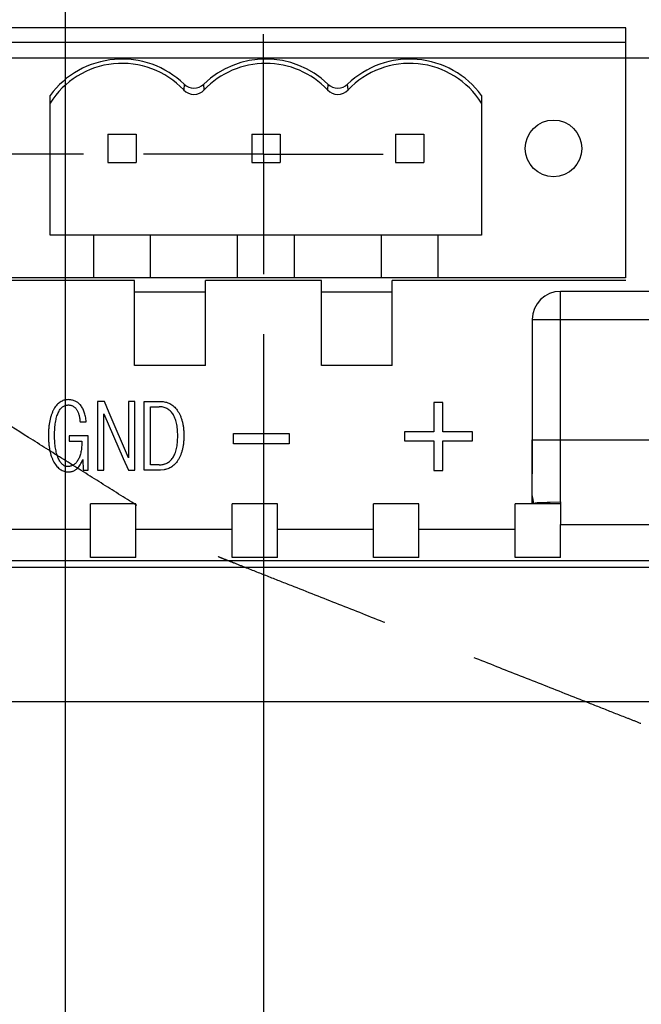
# Model space of a CAD drawing. Header units: inches. Extents: x 0 to 34, y 0 to 22.
# Tile 12 of 31: x 23.252 to 23.9, y 5.182 to 6.208. Entities that reach past the tile are written whole.
import ezdxf

# ---------------------------------------------------------------- set-up
doc = ezdxf.new("R2010")
doc.units = ezdxf.units.IN
doc.header["$LTSCALE"] = 1.87
doc.header["$MEASUREMENT"] = 0
doc.linetypes.add('CENTER', pattern=[0.6, 0.375, -0.075, 0.075, -0.075])
doc.linetypes.add('PHANTOM', pattern=[0.8, 0.45, -0.05, 0.1, -0.05, 0.1, -0.05])
doc.layers.get('0').update_dxf_attribs({"linetype": 'CONTINUOUS'})
for name, color, linetype in [('DEFAULT_1', 7, 'CENTER'), ('DEFAULT_3', 7, 'PHANTOM'), ('DIMENSIONS', 7, 'CONTINUOUS')]:
    doc.layers.add(name, color=color, linetype=linetype)
doc.styles.get("Standard").update_dxf_attribs({"font": 'txt', "width": 0.8})
doc.dimstyles.new('DIMSTYLE_1', dxfattribs={"dimtxt": 0.125, "dimasz": 0.18, "dimexe": 0.18, "dimexo": 0.0625, "dimgap": 0.09, "dimtad": 0, "dimtih": 1, "dimtoh": 1, "dimdec": 1, "dimlfac": 1.333333, "dimzin": 4, "dimdsep": 46, "dimtxsty": 'STANDARD', "dimblk": '_FILLED', "dimblk1": '_FILLED', "dimblk2": '_FILLED', "dimcen": 0.09, "dimadec": 0, "dimazin": 0, "dimtfac": 1, "dimtdec": 1, "dimtofl": 0, "dimtmove": 0, "dimatfit": 3, "dimldrblk": '_FILLED', "dimfxl": 1, "dimtolj": 1, "dimtzin": 4, "dimarcsym": 0})

# ---------------------------------------------------------------- blocks, each defined once
blk = doc.blocks.new('*D0')
at = {"layer": 'DIMENSIONS', "color": 2, "linetype": 'CONTINUOUS'}
blk.add_line((24.4516, 6.1678), (20.2497, 6.1678), dxfattribs=at)
at = {"layer": 'DIMENSIONS', "color": 2, "linetype": 'CONTINUOUS', "insert": (20.1872, 6.2303), "char_height": 0.125, "width": 1.025, "attachment_point": 3, "line_spacing_factor": 0.9}
blk.add_mtext('.89{\\Ftxt.shx;\\W1.000000;\\H0.125000; }[22.7]', dxfattribs=at)
blk = doc.blocks.new('_FILLED')
at = {"color": 0, "linetype": 'BYBLOCK'}
blk.add_solid([(0, 0), (-1, 0.1736), (-1, -0.1736)], dxfattribs=at)
blk = doc.blocks.new('*D1')
at = {"layer": 'DIMENSIONS', "color": 2, "linetype": 'CONTINUOUS'}
blk.add_line((24.5141, 5.9803), (24.5141, 4.8092), dxfattribs=at)
at = {"layer": 'DIMENSIONS', "color": 2, "linetype": 'CONTINUOUS', "insert": (24.4516, 4.7467), "char_height": 0.125, "width": 1.225, "attachment_point": 3, "rotation": 90, "line_spacing_factor": 0.9}
blk.add_mtext('4.77{\\Ftxt.shx;\\W1.000000;\\H0.125000; }[121.1]', dxfattribs=at)
blk = doc.blocks.new('*D3')
at = {"layer": 'DIMENSIONS', "color": 2, "linetype": 'CONTINUOUS'}
blk.add_line((25.5919, 5.9803), (25.5919, 4.8092), dxfattribs=at)
at = {"layer": 'DIMENSIONS', "color": 2, "linetype": 'CONTINUOUS', "insert": (25.5294, 4.7467), "char_height": 0.125, "width": 1.225, "attachment_point": 3, "rotation": 90, "line_spacing_factor": 0.9}
blk.add_mtext('6.21{\\Ftxt.shx;\\W1.000000;\\H0.125000; }[157.6]', dxfattribs=at)
blk = doc.blocks.new('*D5')
at = {"layer": 'DIMENSIONS', "color": 2, "linetype": 'CONTINUOUS'}
blk.add_line((26.6697, 5.9803), (26.6697, 4.8092), dxfattribs=at)
at = {"layer": 'DIMENSIONS', "color": 2, "linetype": 'CONTINUOUS', "insert": (26.6072, 4.7467), "char_height": 0.125, "width": 1.225, "attachment_point": 3, "rotation": 90, "line_spacing_factor": 0.9}
blk.add_mtext('7.64{\\Ftxt.shx;\\W1.000000;\\H0.125000; }[194.1]', dxfattribs=at)
blk = doc.blocks.new('*D6')
at = {"layer": 'DIMENSIONS', "color": 2, "linetype": 'CONTINUOUS'}
blk.add_line((27.7474, 5.9803), (27.7474, 4.8092), dxfattribs=at)
at = {"layer": 'DIMENSIONS', "color": 2, "linetype": 'CONTINUOUS', "insert": (27.6849, 4.7467), "char_height": 0.125, "width": 1.225, "attachment_point": 3, "rotation": 90, "line_spacing_factor": 0.9}
blk.add_mtext('9.08{\\Ftxt.shx;\\W1.000000;\\H0.125000; }[230.6]', dxfattribs=at)
blk = doc.blocks.new('*D7')
at = {"layer": 'DIMENSIONS', "color": 2, "linetype": 'CONTINUOUS'}
blk.add_line((23.2996, 6.313), (23.2996, 4.8092), dxfattribs=at)
at = {"layer": 'DIMENSIONS', "color": 2, "linetype": 'CONTINUOUS', "insert": (23.2371, 4.7467), "char_height": 0.125, "width": 0.925, "attachment_point": 3, "rotation": 90, "line_spacing_factor": 0.9}
blk.add_mtext('3.15{\\Ftxt.shx;\\W1.000000;\\H0.125000; }[80]', dxfattribs=at)
blk = doc.blocks.new('*D9')
at = {"layer": 'DIMENSIONS', "color": 2, "linetype": 'CONTINUOUS'}
blk.add_line((24.2152, 6.4777), (24.2152, 4.8092), dxfattribs=at)
at = {"layer": 'DIMENSIONS', "color": 2, "linetype": 'CONTINUOUS', "insert": (24.1527, 4.7467), "char_height": 0.125, "width": 1.025, "attachment_point": 3, "rotation": 90, "line_spacing_factor": 0.9}
blk.add_mtext('4.37{\\Ftxt.shx;\\W1.000000;\\H0.125000; }[111]', dxfattribs=at)
blk = doc.blocks.new('*D10')
at = {"layer": 'DIMENSIONS', "color": 2, "linetype": 'CONTINUOUS'}
for p, q in [((20.3235, 6.8412), (20.2497, 6.8412)), ((20.437, 6.6652), (20.3235, 6.8412)), ((24.0277, 6.6652), (20.437, 6.6652))]:
    blk.add_line(p, q, dxfattribs=at)
at = {"layer": 'DIMENSIONS', "color": 2, "linetype": 'CONTINUOUS', "insert": (20.1872, 6.9037), "char_height": 0.125, "width": 1.125, "attachment_point": 3, "line_spacing_factor": 0.9}
blk.add_mtext('1.56{\\Ftxt.shx;\\W1.000000;\\H0.125000; }[39.6]', dxfattribs=at)
blk = doc.blocks.new('*D11')
at = {"layer": 'DIMENSIONS', "color": 2, "linetype": 'CONTINUOUS'}
for p, q in [((24.6581, 6.4777), (24.6581, 5.1604)), ((24.6581, 5.1604), (24.7853, 5.0052)), ((24.7853, 5.0052), (24.7853, 4.8092))]:
    blk.add_line(p, q, dxfattribs=at)
at = {"layer": 'DIMENSIONS', "color": 2, "linetype": 'CONTINUOUS', "insert": (24.7228, 4.7467), "char_height": 0.125, "width": 1.025, "attachment_point": 3, "rotation": 90, "line_spacing_factor": 0.9}
blk.add_mtext('4.96{\\Ftxt.shx;\\W1.000000;\\H0.125000; }[126]', dxfattribs=at)
blk = doc.blocks.new('*D12')
at = {"layer": 'DIMENSIONS', "color": 2, "linetype": 'CONTINUOUS'}
blk.add_line((25.0944, 6.4932), (25.0944, 4.8092), dxfattribs=at)
at = {"layer": 'DIMENSIONS', "color": 2, "linetype": 'CONTINUOUS', "insert": (25.0319, 4.7467), "char_height": 0.125, "width": 1.225, "attachment_point": 3, "rotation": 90, "line_spacing_factor": 0.9}
blk.add_mtext('5.54{\\Ftxt.shx;\\W1.000000;\\H0.125000; }[140.8]', dxfattribs=at)
blk = doc.blocks.new('*D13')
at = {"layer": 'DIMENSIONS', "color": 2, "linetype": 'CONTINUOUS'}
for p, q in [((24.7859, 7.2525), (20.2497, 7.2525)), ((24.9145, 6.6807), (24.7859, 7.2525)), ((24.9876, 6.6807), (24.9145, 6.6807))]:
    blk.add_line(p, q, dxfattribs=at)
at = {"layer": 'DIMENSIONS', "color": 2, "linetype": 'CONTINUOUS', "insert": (20.1872, 7.315), "char_height": 0.125, "width": 1.125, "attachment_point": 3, "line_spacing_factor": 0.9}
blk.add_mtext('1.58{\\Ftxt.shx;\\W1.000000;\\H0.125000; }[40.1]', dxfattribs=at)
blk = doc.blocks.new('*D14')
at = {"layer": 'DIMENSIONS', "color": 2, "linetype": 'CONTINUOUS'}
blk.add_line((25.3521, 6.4932), (25.3521, 4.8092), dxfattribs=at)
at = {"layer": 'DIMENSIONS', "color": 2, "linetype": 'CONTINUOUS', "insert": (25.2896, 4.7467), "char_height": 0.125, "width": 1.225, "attachment_point": 3, "rotation": 90, "line_spacing_factor": 0.9}
blk.add_mtext('5.89{\\Ftxt.shx;\\W1.000000;\\H0.125000; }[149.5]', dxfattribs=at)
blk = doc.blocks.new('*D15')
at = {"layer": 'DIMENSIONS', "color": 2, "linetype": 'CONTINUOUS'}
blk.add_line((25.8209, 6.6515), (25.8209, 4.8092), dxfattribs=at)
at = {"layer": 'DIMENSIONS', "color": 2, "linetype": 'CONTINUOUS', "insert": (25.7584, 4.7467), "char_height": 0.125, "width": 1.225, "attachment_point": 3, "rotation": 90, "line_spacing_factor": 0.9}
blk.add_mtext('6.51{\\Ftxt.shx;\\W1.000000;\\H0.125000; }[165.4]', dxfattribs=at)
blk = doc.blocks.new('*D17')
at = {"layer": 'DIMENSIONS', "color": 2, "linetype": 'CONTINUOUS'}
blk.add_line((23.5063, 5.8801), (23.5063, 4.8092), dxfattribs=at)
at = {"layer": 'DIMENSIONS', "color": 2, "linetype": 'CONTINUOUS', "insert": (23.4438, 4.7467), "char_height": 0.125, "width": 0.925, "attachment_point": 3, "rotation": 90, "line_spacing_factor": 0.9}
blk.add_mtext('3.43{\\Ftxt.shx;\\W1.000000;\\H0.125000; }[87]', dxfattribs=at)
blk = doc.blocks.new('*D18')
at = {"layer": 'DIMENSIONS', "color": 2, "linetype": 'CONTINUOUS'}
for p, q in [((20.4521, 6.0676), (20.3534, 5.8261)), ((23.3188, 6.0676), (20.4521, 6.0676)), ((20.3534, 5.8261), (20.2497, 5.8261))]:
    blk.add_line(p, q, dxfattribs=at)
at = {"layer": 'DIMENSIONS', "color": 2, "linetype": 'CONTINUOUS', "insert": (20.1872, 5.8886), "char_height": 0.125, "width": 1.025, "attachment_point": 3, "line_spacing_factor": 0.9}
blk.add_mtext('.76{\\Ftxt.shx;\\W1.000000;\\H0.125000; }[19.3]', dxfattribs=at)
blk = doc.blocks.new('*D19')
at = {"layer": 'DIMENSIONS', "color": 2, "linetype": 'CONTINUOUS'}
blk.add_line((26.9311, 6.5104), (26.9311, 4.8092), dxfattribs=at)
at = {"layer": 'DIMENSIONS', "color": 2, "linetype": 'CONTINUOUS', "insert": (26.8686, 4.7467), "char_height": 0.125, "width": 1.025, "attachment_point": 3, "rotation": 90, "line_spacing_factor": 0.9}
blk.add_mtext('7.99{\\Ftxt.shx;\\W1.000000;\\H0.125000; }[203]', dxfattribs=at)

msp = doc.modelspace()

# ---------------------------------------------------------------- linework, layer by layer
at = {"color": 6, "linetype": 'CONTINUOUS'}
for p, q in [((23.8843, 6.1993), (23.1284, 6.1993)), ((23.8843, 6.1845), (23.8843, 6.1993)), ((23.372, 5.936), (23.1284, 5.936)), ((23.372, 5.8474), (23.372, 5.936)), ((23.5669, 5.936), (23.4458, 5.936)), ((23.4458, 5.8474), (23.4458, 5.936)), ((23.5669, 5.8474), (23.5669, 5.936)), ((23.8843, 5.936), (23.6407, 5.936)), ((23.6407, 5.8474), (23.6407, 5.936)), ((28.3044, 5.9247), (23.8162, 5.9247)), ((23.8162, 5.7052), (23.8162, 5.9247)), ((23.7866, 5.8952), (28.3044, 5.8952)), ((23.7866, 5.8952), (23.7866, 5.7701)), ((23.4458, 5.8474), (23.372, 5.8474)), ((23.6407, 5.8474), (23.5669, 5.8474)), ((23.3405, 5.8099), (23.3335, 5.8099)), ((23.3335, 5.8099), (23.3335, 5.7384)), ((23.3455, 5.798), (23.3405, 5.8099)), ((23.3721, 5.8099), (23.3656, 5.8099)), ((23.3656, 5.8099), (23.3656, 5.7512)), ((23.3721, 5.7384), (23.3721, 5.8099)), ((23.3821, 5.8099), (23.3991, 5.8099)), ((23.3821, 5.7384), (23.3821, 5.8099)), ((23.6936, 5.8089), (23.6842, 5.8089)), ((23.6842, 5.8089), (23.6842, 5.7782)), ((23.6936, 5.7782), (23.6936, 5.8089)), ((23.3886, 5.8044), (23.3976, 5.8044)), ((23.3886, 5.7439), (23.3886, 5.8044)), ((23.3152, 5.7888), (23.3216, 5.7888)), ((23.34, 5.7971), (23.3601, 5.7504)), ((23.34, 5.7384), (23.34, 5.7971)), ((23.3656, 5.7512), (23.3455, 5.798)), ((23.6842, 5.7782), (23.6535, 5.7782)), ((23.6535, 5.7782), (23.6535, 5.7688)), ((23.7243, 5.7782), (23.6936, 5.7782)), ((23.7243, 5.7688), (23.7243, 5.7782)), ((23.3235, 5.7742), (23.3039, 5.7742)), ((23.3039, 5.7742), (23.3039, 5.7687)), ((23.3039, 5.7687), (23.317, 5.7687)), ((23.3235, 5.7384), (23.3235, 5.7742)), ((23.475, 5.7764), (23.5333, 5.7764)), ((23.475, 5.7658), (23.475, 5.7764)), ((23.5333, 5.7764), (23.5333, 5.7658)), ((23.6535, 5.7688), (23.6842, 5.7688)), ((23.6842, 5.7688), (23.6842, 5.7381)), ((23.6936, 5.7688), (23.7243, 5.7688)), ((23.6936, 5.7381), (23.6936, 5.7688)), ((23.7866, 5.7701), (28.9835, 5.77)), ((23.5333, 5.7658), (23.475, 5.7658)), ((23.3179, 5.7493), (23.3185, 5.7384)), ((23.3601, 5.7504), (23.3655, 5.7384)), ((23.3185, 5.7384), (23.3235, 5.7384)), ((23.3335, 5.7384), (23.34, 5.7384)), ((23.3655, 5.7384), (23.3721, 5.7384)), ((23.3991, 5.7384), (23.3821, 5.7384)), ((23.3976, 5.7439), (23.3886, 5.7439)), ((23.4028, 5.7387), (23.3991, 5.7384)), ((23.6842, 5.7381), (23.6936, 5.7381)), ((23.7866, 5.7128), (23.7866, 5.7345)), ((23.7869, 5.7099), (23.7881, 5.7033)), ((23.3733, 5.7033), (23.326, 5.7033)), ((23.326, 5.6473), (23.326, 5.7033)), ((23.3733, 5.6473), (23.3733, 5.7033)), ((23.5209, 5.7033), (23.4737, 5.7033)), ((23.4737, 5.6473), (23.4737, 5.7033)), ((23.5209, 5.6473), (23.5209, 5.7033)), ((23.6685, 5.7033), (23.6213, 5.7033)), ((23.6213, 5.6473), (23.6213, 5.7033)), ((23.6685, 5.6473), (23.6685, 5.7033)), ((23.7866, 5.7033), (23.7689, 5.7033)), ((23.7689, 5.6473), (23.7689, 5.7033)), ((23.326, 5.6764), (23.2256, 5.6764)), ((23.4737, 5.6764), (23.3733, 5.6764)), ((23.6213, 5.6764), (23.5209, 5.6764)), ((23.7689, 5.6764), (23.6685, 5.6764)), ((23.8162, 5.6816), (23.9166, 5.6816)), ((23.8162, 5.6473), (23.8162, 5.6816)), ((23.3733, 5.6473), (23.326, 5.6473)), ((23.5209, 5.6473), (23.4737, 5.6473)), ((23.6685, 5.6473), (23.6213, 5.6473)), ((23.8162, 5.6473), (23.7689, 5.6473)), ((21.2325, 5.6442), (29.825, 5.6442))]:
    msp.add_line(p, q, dxfattribs=at)
at = {"color": 7, "linetype": 'CONTINUOUS'}
for p, q in [((23.1339, 6.1845), (23.8839, 6.1845)), ((23.8839, 6.1845), (23.8839, 5.9388)), ((23.4236, 6.1407), (23.4232, 6.1347)), ((23.4446, 6.1347), (23.4441, 6.1407)), ((23.5736, 6.1407), (23.5732, 6.1347)), ((23.5946, 6.1347), (23.5941, 6.1407)), ((23.2839, 5.9831), (23.2839, 6.1289)), ((23.7339, 6.1289), (23.7339, 5.9831)), ((23.3441, 6.0885), (23.3737, 6.0885)), ((23.3441, 6.0885), (23.3441, 6.059)), ((23.3737, 6.0885), (23.3737, 6.059)), ((23.4941, 6.0885), (23.5237, 6.0885)), ((23.4941, 6.0885), (23.4941, 6.059)), ((23.5237, 6.0885), (23.5237, 6.059)), ((23.6441, 6.0885), (23.6737, 6.0885)), ((23.6441, 6.0885), (23.6441, 6.059)), ((23.6737, 6.0885), (23.6737, 6.059)), ((23.3441, 6.059), (23.3737, 6.059)), ((23.4941, 6.059), (23.5237, 6.059)), ((23.6441, 6.059), (23.6737, 6.059)), ((23.7339, 5.9831), (23.2839, 5.9831)), ((23.3294, 5.9388), (23.3294, 5.9831)), ((23.3884, 5.9831), (23.3884, 5.9388)), ((23.4794, 5.9388), (23.4794, 5.9831)), ((23.5384, 5.9831), (23.5384, 5.9388)), ((23.6294, 5.9388), (23.6294, 5.9831)), ((23.6884, 5.9831), (23.6884, 5.9388)), ((23.8839, 5.9388), (23.1339, 5.9388)), ((23.4458, 5.924), (23.372, 5.924)), ((23.6407, 5.924), (23.5669, 5.924)), ((23.7866, 5.7345), (23.7866, 5.7701)), ((23.7869, 5.7494), (23.7868, 5.7701)), ((23.7869, 5.7345), (23.7869, 5.7494)), ((23.7866, 5.7033), (23.7866, 5.7128)), ((23.7869, 5.7099), (23.7868, 5.7117)), ((23.8162, 5.7033), (23.7868, 5.7033)), ((23.7886, 5.7036), (23.7881, 5.7033)), ((23.7881, 5.7033), (23.7882, 5.7034)), ((23.8162, 5.705), (23.8055, 5.7046)), ((23.8162, 5.7052), (23.8162, 5.6816)), ((21.2325, 5.6371), (29.825, 5.6371)), ((29.9727, 5.4967), (21.0849, 5.4967))]:
    msp.add_line(p, q, dxfattribs=at)
msp.add_circle((23.8089, 6.0737), 0.0295, dxfattribs=at)
for centre, radius, start, end in [((23.3589, 6.0737), 0.0931, 45.9554, 143.6516), ((23.3589, 6.0737), 0.0886, 43.4704, 147.8509), ((23.5089, 6.0737), 0.0931, 45.9554, 134.0446), ((23.5089, 6.0737), 0.0886, 43.4704, 136.5296), ((23.6589, 6.0737), 0.0931, 36.3484, 134.0446), ((23.6589, 6.0737), 0.0886, 32.1491, 136.5296), ((23.4339, 6.1513), 0.0148, 225.9605, 314.0395), ((23.5839, 6.1513), 0.0148, 225.9605, 314.0395), ((23.4339, 6.1448), 0.0148, 223.4727, 316.5273), ((23.5839, 6.1448), 0.0148, 223.4727, 316.5273), ((23.8085, 5.7114), 0.0217, 183.8302, 186.6353)]:
    msp.add_arc(centre, radius, start, end, dxfattribs=at)
at = {"color": 6, "linetype": 'CONTINUOUS'}
msp.add_arc((23.8162, 5.8952), 0.0295, 90, 180, dxfattribs=at)
for points, knots in [([(23.3028, 5.8118), (23.302, 5.8117), (23.3005, 5.8117), (23.2983, 5.8112), (23.2963, 5.8104), (23.2943, 5.8093), (23.2925, 5.808), (23.2908, 5.8063), (23.2893, 5.8043), (23.2883, 5.8028), (23.2879, 5.802)], [0, 0, 0, 0, 0.121165, 0.238499, 0.354451, 0.471927, 0.592646, 0.72031, 0.854841, 1, 1, 1, 1]), ([(23.3156, 5.8063), (23.3152, 5.8067), (23.3144, 5.8076), (23.313, 5.8087), (23.3115, 5.8096), (23.31, 5.8104), (23.3083, 5.811), (23.3065, 5.8115), (23.3047, 5.8117), (23.3034, 5.8118), (23.3028, 5.8118)], [0, 0, 0, 0, 0.125487, 0.248119, 0.3694, 0.489998, 0.611377, 0.736895, 0.866027, 1, 1, 1, 1]), ([(23.3991, 5.8099), (23.4, 5.8099), (23.4017, 5.8099), (23.4042, 5.8094), (23.4065, 5.8087), (23.4088, 5.8077), (23.4109, 5.8064), (23.4129, 5.8048), (23.4148, 5.8029), (23.4159, 5.8015), (23.4164, 5.8008)], [0, 0, 0, 0, 0.127487, 0.250278, 0.370856, 0.490821, 0.61204, 0.735715, 0.865011, 1, 1, 1, 1]), ([(23.2879, 5.802), (23.2874, 5.8011), (23.2865, 5.7993), (23.2853, 5.7964), (23.2844, 5.7933), (23.2836, 5.79), (23.2829, 5.7864), (23.2825, 5.7826), (23.2822, 5.7786), (23.2822, 5.7758), (23.2822, 5.7744)], [0, 0, 0, 0, 0.104259, 0.213375, 0.327878, 0.448539, 0.575275, 0.709618, 0.850928, 1, 1, 1, 1]), ([(23.2924, 5.7982), (23.2927, 5.7989), (23.2933, 5.8001), (23.2943, 5.8017), (23.2955, 5.8031), (23.2968, 5.8043), (23.2981, 5.8052), (23.2996, 5.8058), (23.3012, 5.8062), (23.3023, 5.8062), (23.3029, 5.8063)], [0, 0, 0, 0, 0.150047, 0.289203, 0.418073, 0.538669, 0.653798, 0.767079, 0.881352, 1, 1, 1, 1]), ([(23.3029, 5.8063), (23.3033, 5.8063), (23.3042, 5.8062), (23.3054, 5.806), (23.3067, 5.8057), (23.3078, 5.8051), (23.3088, 5.8045), (23.3098, 5.8037), (23.3107, 5.8027), (23.3112, 5.802), (23.3114, 5.8016)], [0, 0, 0, 0, 0.130907, 0.256382, 0.378222, 0.498971, 0.618313, 0.741049, 0.867309, 1, 1, 1, 1]), ([(23.3114, 5.8016), (23.3117, 5.8013), (23.3122, 5.8005), (23.3129, 5.7992), (23.3134, 5.7978), (23.3139, 5.7962), (23.3144, 5.7946), (23.3147, 5.7928), (23.315, 5.7909), (23.3151, 5.7895), (23.3152, 5.7888)], [0, 0, 0, 0, 0.100795, 0.207233, 0.321075, 0.440681, 0.567976, 0.703408, 0.847348, 1, 1, 1, 1]), ([(23.3216, 5.7888), (23.3215, 5.7897), (23.3213, 5.7915), (23.3208, 5.7941), (23.3203, 5.7965), (23.3196, 5.7988), (23.3188, 5.8009), (23.3179, 5.8028), (23.3168, 5.8046), (23.316, 5.8057), (23.3156, 5.8063)], [0, 0, 0, 0, 0.147111, 0.286037, 0.419443, 0.545556, 0.666393, 0.781158, 0.893018, 1, 1, 1, 1]), ([(23.4118, 5.7969), (23.4114, 5.7975), (23.4105, 5.7986), (23.409, 5.8002), (23.4075, 5.8015), (23.4057, 5.8026), (23.4039, 5.8034), (23.4019, 5.804), (23.3998, 5.8044), (23.3983, 5.8044), (23.3976, 5.8044)], [0, 0, 0, 0, 0.131363, 0.257132, 0.378592, 0.498266, 0.6186, 0.741081, 0.867103, 1, 1, 1, 1]), ([(23.4164, 5.8008), (23.417, 5.8), (23.4181, 5.7983), (23.4196, 5.7955), (23.4207, 5.7925), (23.4217, 5.7893), (23.4225, 5.7859), (23.423, 5.7822), (23.4233, 5.7783), (23.4234, 5.7757), (23.4234, 5.7743)], [0, 0, 0, 0, 0.108348, 0.219756, 0.335006, 0.455629, 0.581614, 0.713862, 0.853272, 1, 1, 1, 1]), ([(23.2886, 5.7745), (23.2886, 5.7758), (23.2886, 5.7782), (23.2888, 5.7817), (23.2891, 5.785), (23.2895, 5.7881), (23.29, 5.7909), (23.2907, 5.7936), (23.2914, 5.796), (23.2921, 5.7975), (23.2924, 5.7982)], [0, 0, 0, 0, 0.154725, 0.300123, 0.437022, 0.565617, 0.685488, 0.797768, 0.902367, 1, 1, 1, 1]), ([(23.417, 5.7741), (23.417, 5.7753), (23.4169, 5.7777), (23.4167, 5.7811), (23.4163, 5.7843), (23.4157, 5.7872), (23.415, 5.79), (23.4141, 5.7925), (23.4131, 5.7948), (23.4122, 5.7962), (23.4118, 5.7969)], [0, 0, 0, 0, 0.153403, 0.298039, 0.433073, 0.560275, 0.68011, 0.792853, 0.899161, 1, 1, 1, 1]), ([(23.2822, 5.7744), (23.2822, 5.773), (23.2822, 5.7702), (23.2825, 5.7662), (23.2829, 5.7624), (23.2836, 5.7588), (23.2843, 5.7555), (23.2853, 5.7523), (23.2865, 5.7494), (23.2874, 5.7476), (23.2879, 5.7467)], [0, 0, 0, 0, 0.148559, 0.289882, 0.423762, 0.550642, 0.671259, 0.785997, 0.895203, 1, 1, 1, 1]), ([(23.2924, 5.7508), (23.2921, 5.7516), (23.2915, 5.7531), (23.2907, 5.7557), (23.29, 5.7584), (23.2895, 5.7612), (23.2891, 5.7643), (23.2888, 5.7675), (23.2886, 5.771), (23.2886, 5.7733), (23.2886, 5.7745)], [0, 0, 0, 0, 0.10302, 0.211565, 0.325702, 0.446833, 0.574239, 0.708763, 0.850625, 1, 1, 1, 1]), ([(23.317, 5.7687), (23.317, 5.7686), (23.317, 5.7675), (23.317, 5.7654), (23.3168, 5.7626), (23.3165, 5.7599), (23.3161, 5.7574), (23.3155, 5.7551), (23.3149, 5.7529), (23.3141, 5.7509), (23.3134, 5.7497), (23.3131, 5.7491)], [0, 0, 0, 0, 0.014201, 0.162577, 0.302713, 0.435657, 0.560867, 0.679141, 0.791393, 0.898421, 1, 1, 1, 1]), ([(23.4118, 5.7512), (23.4122, 5.7519), (23.4131, 5.7532), (23.4141, 5.7555), (23.415, 5.758), (23.4157, 5.7608), (23.4163, 5.7638), (23.4167, 5.767), (23.4169, 5.7705), (23.417, 5.7729), (23.417, 5.7741)], [0, 0, 0, 0, 0.099414, 0.204763, 0.31649, 0.435824, 0.563649, 0.699849, 0.844977, 1, 1, 1, 1]), ([(23.4234, 5.7743), (23.4234, 5.7729), (23.4233, 5.7702), (23.423, 5.7663), (23.4225, 5.7625), (23.4217, 5.7591), (23.4207, 5.7558), (23.4196, 5.7528), (23.4181, 5.75), (23.417, 5.7484), (23.4164, 5.7475)], [0, 0, 0, 0, 0.148295, 0.288832, 0.422257, 0.548458, 0.668344, 0.7829, 0.893178, 1, 1, 1, 1]), ([(23.3023, 5.7421), (23.3018, 5.7421), (23.3008, 5.7422), (23.2994, 5.7426), (23.298, 5.7433), (23.2967, 5.7442), (23.2955, 5.7455), (23.2944, 5.747), (23.2933, 5.7488), (23.2927, 5.7501), (23.2924, 5.7508)], [0, 0, 0, 0, 0.107841, 0.214016, 0.32193, 0.435216, 0.558129, 0.691864, 0.838104, 1, 1, 1, 1]), ([(23.3131, 5.7491), (23.3128, 5.7485), (23.3121, 5.7474), (23.311, 5.746), (23.3098, 5.7448), (23.3085, 5.7438), (23.3071, 5.743), (23.3056, 5.7425), (23.304, 5.7421), (23.3029, 5.7421), (23.3023, 5.7421)], [0, 0, 0, 0, 0.143025, 0.276404, 0.402869, 0.522882, 0.640787, 0.756969, 0.875895, 1, 1, 1, 1]), ([(23.3123, 5.7401), (23.3129, 5.7407), (23.314, 5.7419), (23.3155, 5.744), (23.3168, 5.7465), (23.3176, 5.7484), (23.3179, 5.7493)], [0, 0, 0, 0, 0.215323, 0.451888, 0.71337, 1, 1, 1, 1]), ([(23.4028, 5.7446), (23.4032, 5.7447), (23.4042, 5.745), (23.4058, 5.7457), (23.4075, 5.7467), (23.4091, 5.748), (23.4106, 5.7495), (23.4114, 5.7506), (23.4118, 5.7512)], [0, 0, 0, 0, 0.104889, 0.281823, 0.456167, 0.632421, 0.813039, 1, 1, 1, 1]), ([(23.4164, 5.7475), (23.4159, 5.7468), (23.4148, 5.7454), (23.4129, 5.7435), (23.4109, 5.7419), (23.4088, 5.7406), (23.4066, 5.7396), (23.4046, 5.739), (23.4033, 5.7388), (23.4028, 5.7387)], [0, 0, 0, 0, 0.164696, 0.321752, 0.47314, 0.621521, 0.76758, 0.916002, 1, 1, 1, 1]), ([(23.2879, 5.7467), (23.2884, 5.7459), (23.2893, 5.7444), (23.2909, 5.7423), (23.2926, 5.7405), (23.2944, 5.7391), (23.2964, 5.738), (23.2985, 5.7371), (23.3007, 5.7367), (23.3022, 5.7366), (23.303, 5.7366)], [0, 0, 0, 0, 0.145385, 0.281056, 0.408228, 0.529435, 0.646055, 0.762043, 0.878837, 1, 1, 1, 1]), ([(23.303, 5.7366), (23.3035, 5.7366), (23.3044, 5.7366), (23.3057, 5.7368), (23.3069, 5.737), (23.3081, 5.7374), (23.3092, 5.738), (23.3103, 5.7386), (23.3114, 5.7393), (23.312, 5.7399), (23.3123, 5.7401)], [0, 0, 0, 0, 0.131627, 0.26004, 0.384624, 0.506732, 0.628189, 0.750353, 0.872989, 1, 1, 1, 1]), ([(23.3976, 5.7439), (23.3983, 5.7439), (23.3998, 5.744), (23.4016, 5.7443), (23.4025, 5.7445), (23.4028, 5.7446)], [0, 0, 0, 0, 0.430117, 0.835195, 1, 1, 1, 1])]:
    msp.add_open_spline(points, degree=3, knots=knots, dxfattribs=at)
at = {"color": 7, "linetype": 'CONTINUOUS'}
for points, knots in [([(23.7882, 5.7034), (23.788, 5.7039), (23.7875, 5.7057), (23.7871, 5.7075), (23.787, 5.7089)], [0, 0, 0, 0, 0.275062, 1, 1, 1, 1]), ([(23.8055, 5.7046), (23.8013, 5.7045), (23.7957, 5.7042), (23.79, 5.7041), (23.7886, 5.7036)], [0, 0, 0, 0, 0.74819, 1, 1, 1, 1])]:
    msp.add_open_spline(points, degree=3, knots=knots, dxfattribs=at)
at = {"layer": 'DEFAULT_1', "color": 7, "linetype": 'CENTER'}
for q in [(23.5063, 6.1927), (23.3813, 6.0676), (23.6313, 6.0676), (23.5063, 5.9426)]:
    msp.add_line((23.5063, 6.0676), q, dxfattribs=at)
at = {"layer": 'DEFAULT_3', "color": 2, "linetype": 'PHANTOM'}
msp.add_open_spline([(22.8436, 6.3439), (22.8487, 6.3259), (22.8589, 6.2899), (22.8717, 6.2449), (22.8819, 6.2089), (22.8895, 6.1819), (22.8959, 6.1594), (22.901, 6.1414), (22.9048, 6.1279), (22.9081, 6.1166), (22.9105, 6.1076), (22.9124, 6.102), (22.913, 6.0975), (22.9171, 6.0931), (22.9237, 6.0855), (22.9334, 6.0746), (22.945, 6.0615), (22.9605, 6.0441), (22.9798, 6.0223), (23.0029, 5.9961), (23.0261, 5.97), (23.0492, 5.9438), (23.0685, 5.922), (23.084, 5.9046), (23.0956, 5.8915), (23.1052, 5.8806), (23.113, 5.8719), (23.1177, 5.8664), (23.1217, 5.8621), (23.1251, 5.8577), (23.1334, 5.853), (23.1423, 5.8472), (23.1546, 5.8395), (23.1698, 5.83), (23.2065, 5.8069), (23.2493, 5.7801), (23.2981, 5.7494), (23.3348, 5.7264), (23.3714, 5.7034), (23.402, 5.6842), (23.4264, 5.6689), (23.4417, 5.6593), (23.4523, 5.6526), (23.4577, 5.6492), (23.4607, 5.6473), (23.4651, 5.6457), (23.4701, 5.6437), (23.4785, 5.6404), (23.4929, 5.6347), (23.5136, 5.6265), (23.5468, 5.6135), (23.5882, 5.5971), (23.6378, 5.5776), (23.6875, 5.558), (23.7372, 5.5384), (23.7869, 5.5188), (23.8283, 5.5025), (23.8614, 5.4894), (23.8821, 5.4812), (23.8988, 5.4748), (23.9147, 5.4679), (23.9398, 5.4624), (23.9688, 5.455), (24.0078, 5.4454), (24.0564, 5.4333), (24.1342, 5.4141), (24.212, 5.3948), (24.2898, 5.3755), (24.3482, 5.3611), (24.392, 5.3503), (24.4211, 5.343), (24.4358, 5.3395), (24.4501, 5.3357), (24.4673, 5.3338), (24.4837, 5.3314), (24.5059, 5.3284), (24.5446, 5.3231), (24.5999, 5.3155), (24.6662, 5.3063), (24.7546, 5.2941), (24.8431, 5.282), (24.9315, 5.2698), (24.9868, 5.2622), (25.0255, 5.2568), (25.0448, 5.2542), (25.0559, 5.2526), (25.0674, 5.2524), (25.0816, 5.2516), (25.1044, 5.2507), (25.1444, 5.2489), (25.2015, 5.2464), (25.2928, 5.2423), (25.3841, 5.2383), (25.4754, 5.2343), (25.5439, 5.2313), (25.601, 5.2288), (25.6409, 5.2269), (25.6638, 5.2261), (25.6809, 5.2248), (25.698, 5.2261), (25.7208, 5.2269), (25.7608, 5.2288), (25.8178, 5.2313), (25.8863, 5.2343), (25.9777, 5.2383), (26.069, 5.2423), (26.1603, 5.2464), (26.2174, 5.2489), (26.2573, 5.2507), (26.2802, 5.2516), (26.2944, 5.2524), (26.3059, 5.2526), (26.3169, 5.2542), (26.3363, 5.2568), (26.375, 5.2622), (26.4302, 5.2698), (26.5187, 5.282), (26.6071, 5.2941), (26.6956, 5.3063), (26.7619, 5.3155), (26.8172, 5.3231), (26.8558, 5.3284), (26.878, 5.3314), (26.8944, 5.3338), (26.9116, 5.3357), (26.926, 5.3395), (26.9406, 5.343), (26.9698, 5.3503), (27.0136, 5.3611), (27.0719, 5.3755), (27.1497, 5.3948), (27.2276, 5.4141), (27.3054, 5.4333), (27.354, 5.4454), (27.393, 5.455), (27.4219, 5.4624), (27.447, 5.4679), (27.463, 5.4748), (27.4797, 5.4812), (27.5003, 5.4894), (27.5335, 5.5025), (27.5749, 5.5188), (27.6245, 5.5384), (27.6742, 5.558), (27.7239, 5.5776), (27.7736, 5.5971), (27.815, 5.6135), (27.8481, 5.6265), (27.8688, 5.6347), (27.8833, 5.6404), (27.8916, 5.6437), (27.8966, 5.6457), (27.9011, 5.6473), (27.904, 5.6492), (27.9094, 5.6526), (27.9201, 5.6593), (27.9354, 5.6689), (27.9598, 5.6842), (27.9903, 5.7034), (28.027, 5.7264), (28.0636, 5.7494), (28.1125, 5.7801), (28.1552, 5.8069), (28.1919, 5.83), (28.2071, 5.8395), (28.2194, 5.8472), (28.2284, 5.853), (28.2366, 5.8577), (28.24, 5.8621), (28.244, 5.8664), (28.2488, 5.8719), (28.2565, 5.8806), (28.2662, 5.8915), (28.2778, 5.9046), (28.2932, 5.922), (28.3125, 5.9438), (28.3357, 5.97), (28.3588, 5.9961), (28.382, 6.0223), (28.4013, 6.0441), (28.4167, 6.0615), (28.4283, 6.0746), (28.438, 6.0855), (28.4446, 6.0931), (28.4488, 6.0975), (28.4493, 6.102), (28.4513, 6.1076), (28.4537, 6.1166), (28.4569, 6.1279), (28.4607, 6.1414), (28.4659, 6.1594), (28.4748, 6.1909), (28.485, 6.2269), (28.4952, 6.2629), (28.5016, 6.2854), (28.5067, 6.3034), (28.5098, 6.3146), (28.5124, 6.3236), (28.5143, 6.3304), (28.516, 6.336), (28.517, 6.3405), (28.5187, 6.3439), (28.517, 6.3473), (28.516, 6.3518), (28.5143, 6.3574), (28.5124, 6.3641), (28.5098, 6.3731), (28.5067, 6.3844), (28.5016, 6.4024), (28.4952, 6.4249), (28.485, 6.4609), (28.4748, 6.4969), (28.4659, 6.5284), (28.4607, 6.5464), (28.4569, 6.5599), (28.4537, 6.5711), (28.4513, 6.5802), (28.4493, 6.5858), (28.4488, 6.5903), (28.4446, 6.5946), (28.438, 6.6023), (28.4283, 6.6132), (28.4167, 6.6263), (28.4013, 6.6437), (28.382, 6.6655), (28.3588, 6.6916), (28.3357, 6.7178), (28.3125, 6.7439), (28.2932, 6.7657), (28.2778, 6.7832), (28.2662, 6.7962), (28.2565, 6.8071), (28.2488, 6.8158), (28.244, 6.8213), (28.24, 6.8256), (28.2366, 6.8301), (28.2284, 6.8348), (28.2194, 6.8406), (28.2071, 6.8482), (28.1919, 6.8578), (28.1552, 6.8808), (28.1125, 6.9077), (28.0636, 6.9383), (28.027, 6.9614), (27.9903, 6.9844), (27.9598, 7.0035), (27.9354, 7.0189), (27.9201, 7.0285), (27.9094, 7.0352), (27.904, 7.0385), (27.9011, 7.0405), (27.8966, 7.042), (27.8916, 7.0441), (27.8833, 7.0473), (27.8688, 7.0531), (27.8481, 7.0612), (27.815, 7.0743), (27.7736, 7.0906), (27.7239, 7.1102), (27.6742, 7.1298), (27.6245, 7.1494), (27.5749, 7.169), (27.5335, 7.1853), (27.5003, 7.1983), (27.4797, 7.2065), (27.463, 7.213), (27.447, 7.2198), (27.4219, 7.2254), (27.393, 7.2328), (27.354, 7.2424), (27.3054, 7.2544), (27.2276, 7.2737), (27.1497, 7.2929), (27.0719, 7.3122), (27.0136, 7.3267), (26.9698, 7.3375), (26.9406, 7.3447), (26.926, 7.3483), (26.9116, 7.3521), (26.8944, 7.354), (26.878, 7.3563), (26.8558, 7.3594), (26.8172, 7.3647), (26.7619, 7.3723), (26.6956, 7.3814), (26.6071, 7.3936), (26.5187, 7.4058), (26.4302, 7.418), (26.375, 7.4256), (26.3363, 7.4309), (26.3169, 7.4335), (26.3059, 7.4352), (26.2944, 7.4354), (26.2802, 7.4361), (26.2573, 7.4371), (26.2174, 7.4389), (26.1603, 7.4414), (26.069, 7.4454), (25.9777, 7.4494), (25.8863, 7.4535), (25.8178, 7.4565), (25.7608, 7.4589), (25.7208, 7.4608), (25.698, 7.4616), (25.6809, 7.4629), (25.6638, 7.4616), (25.6409, 7.4608), (25.601, 7.4589), (25.5439, 7.4565), (25.4754, 7.4535), (25.3841, 7.4494), (25.2928, 7.4454), (25.2015, 7.4414), (25.1444, 7.4389), (25.1044, 7.4371), (25.0816, 7.4361), (25.0674, 7.4354), (25.0559, 7.4352), (25.0448, 7.4335), (25.0255, 7.4309), (24.9868, 7.4256), (24.9315, 7.418), (24.8431, 7.4058), (24.7546, 7.3936), (24.6662, 7.3814), (24.5999, 7.3723), (24.5446, 7.3647), (24.5059, 7.3594), (24.4837, 7.3563), (24.4673, 7.354), (24.4501, 7.3521), (24.4358, 7.3483), (24.4211, 7.3447), (24.392, 7.3375), (24.3482, 7.3267), (24.2898, 7.3122), (24.212, 7.2929), (24.1342, 7.2737), (24.0564, 7.2544), (24.0078, 7.2424), (23.9688, 7.2328), (23.9398, 7.2254), (23.9147, 7.2198), (23.8988, 7.213), (23.8821, 7.2065), (23.8614, 7.1983), (23.8283, 7.1853), (23.7869, 7.169), (23.7372, 7.1494), (23.6875, 7.1298), (23.6378, 7.1102), (23.5882, 7.0906), (23.5468, 7.0743), (23.5136, 7.0612), (23.4929, 7.0531), (23.4785, 7.0473), (23.4701, 7.0441), (23.4651, 7.042), (23.4607, 7.0405), (23.4577, 7.0385), (23.4523, 7.0352), (23.4417, 7.0285), (23.4264, 7.0189), (23.402, 7.0035), (23.3714, 6.9844), (23.3348, 6.9614), (23.2981, 6.9383), (23.2493, 6.9077), (23.2065, 6.8808), (23.1698, 6.8578), (23.1546, 6.8482), (23.1423, 6.8406), (23.1334, 6.8348), (23.1251, 6.8301), (23.1217, 6.8256), (23.1177, 6.8213), (23.113, 6.8158), (23.1052, 6.8071), (23.0956, 6.7962), (23.084, 6.7832), (23.0685, 6.7657), (23.0492, 6.7439), (23.0261, 6.7178), (23.0029, 6.6916), (22.9798, 6.6655), (22.9605, 6.6437), (22.945, 6.6263), (22.9334, 6.6132), (22.9237, 6.6023), (22.9171, 6.5946), (22.913, 6.5903), (22.9124, 6.5858), (22.9105, 6.5802), (22.9081, 6.5711), (22.9048, 6.5599), (22.901, 6.5464), (22.8959, 6.5284), (22.8895, 6.5059), (22.8819, 6.4789), (22.8717, 6.4429), (22.8589, 6.3979), (22.8487, 6.3619), (22.8436, 6.3439)], degree=3, knots=[0, 0, 0, 0, 0.007812, 0.015625, 0.019531, 0.023438, 0.027344, 0.029297, 0.03125, 0.033203, 0.03418, 0.035156, 0.035645, 0.036133, 0.037109, 0.039062, 0.041016, 0.042969, 0.046875, 0.050781, 0.054688, 0.058594, 0.0625, 0.064453, 0.066406, 0.068359, 0.069336, 0.070312, 0.070801, 0.071289, 0.072266, 0.073242, 0.074219, 0.076172, 0.078125, 0.085938, 0.089844, 0.09375, 0.097656, 0.101562, 0.103516, 0.105469, 0.106445, 0.106934, 0.107178, 0.107422, 0.10791, 0.108398, 0.109375, 0.111328, 0.113281, 0.117188, 0.121094, 0.125, 0.128906, 0.132812, 0.136719, 0.138672, 0.140625, 0.141602, 0.142578, 0.144531, 0.146484, 0.148438, 0.152344, 0.15625, 0.164062, 0.167969, 0.171875, 0.175781, 0.176758, 0.177734, 0.178711, 0.179688, 0.180664, 0.181641, 0.183594, 0.1875, 0.191406, 0.195312, 0.203125, 0.207031, 0.210938, 0.212891, 0.213867, 0.214355, 0.214844, 0.21582, 0.216797, 0.21875, 0.222656, 0.226562, 0.234375, 0.238281, 0.242188, 0.246094, 0.248047, 0.249023, 0.25, 0.250977, 0.251953, 0.253906, 0.257812, 0.261719, 0.265625, 0.273438, 0.277344, 0.28125, 0.283203, 0.28418, 0.285156, 0.285645, 0.286133, 0.287109, 0.289062, 0.292969, 0.296875, 0.304688, 0.308594, 0.3125, 0.316406, 0.318359, 0.319336, 0.320312, 0.321289, 0.322266, 0.323242, 0.324219, 0.328125, 0.332031, 0.335938, 0.34375, 0.347656, 0.351562, 0.353516, 0.355469, 0.357422, 0.358398, 0.359375, 0.361328, 0.363281, 0.367188, 0.371094, 0.375, 0.378906, 0.382812, 0.386719, 0.388672, 0.390625, 0.391602, 0.39209, 0.392578, 0.392822, 0.393066, 0.393555, 0.394531, 0.396484, 0.398438, 0.402344, 0.40625, 0.410156, 0.414062, 0.421875, 0.423828, 0.425781, 0.426758, 0.427734, 0.428711, 0.429199, 0.429688, 0.430664, 0.431641, 0.433594, 0.435547, 0.4375, 0.441406, 0.445312, 0.449219, 0.453125, 0.457031, 0.458984, 0.460938, 0.462891, 0.463867, 0.464355, 0.464844, 0.46582, 0.466797, 0.46875, 0.470703, 0.472656, 0.476562, 0.484375, 0.488281, 0.492188, 0.494141, 0.496094, 0.49707, 0.498047, 0.499023, 0.499512, 0.5, 0.500488, 0.500977, 0.501953, 0.50293, 0.503906, 0.505859, 0.507812, 0.511719, 0.515625, 0.523438, 0.527344, 0.529297, 0.53125, 0.533203, 0.53418, 0.535156, 0.535645, 0.536133, 0.537109, 0.539062, 0.541016, 0.542969, 0.546875, 0.550781, 0.554688, 0.558594, 0.5625, 0.564453, 0.566406, 0.568359, 0.569336, 0.570312, 0.570801, 0.571289, 0.572266, 0.573242, 0.574219, 0.576172, 0.578125, 0.585938, 0.589844, 0.59375, 0.597656, 0.601562, 0.603516, 0.605469, 0.606445, 0.606934, 0.607178, 0.607422, 0.60791, 0.608398, 0.609375, 0.611328, 0.613281, 0.617188, 0.621094, 0.625, 0.628906, 0.632812, 0.636719, 0.638672, 0.640625, 0.641602, 0.642578, 0.644531, 0.646484, 0.648438, 0.652344, 0.65625, 0.664062, 0.667969, 0.671875, 0.675781, 0.676758, 0.677734, 0.678711, 0.679688, 0.680664, 0.681641, 0.683594, 0.6875, 0.691406, 0.695312, 0.703125, 0.707031, 0.710938, 0.712891, 0.713867, 0.714355, 0.714844, 0.71582, 0.716797, 0.71875, 0.722656, 0.726562, 0.734375, 0.738281, 0.742188, 0.746094, 0.748047, 0.749023, 0.75, 0.750977, 0.751953, 0.753906, 0.757812, 0.761719, 0.765625, 0.773438, 0.777344, 0.78125, 0.783203, 0.78418, 0.785156, 0.785645, 0.786133, 0.787109, 0.789062, 0.792969, 0.796875, 0.804688, 0.808594, 0.8125, 0.816406, 0.818359, 0.819336, 0.820312, 0.821289, 0.822266, 0.823242, 0.824219, 0.828125, 0.832031, 0.835938, 0.84375, 0.847656, 0.851562, 0.853516, 0.855469, 0.857422, 0.858398, 0.859375, 0.861328, 0.863281, 0.867188, 0.871094, 0.875, 0.878906, 0.882812, 0.886719, 0.888672, 0.890625, 0.891602, 0.89209, 0.892578, 0.892822, 0.893066, 0.893555, 0.894531, 0.896484, 0.898438, 0.902344, 0.90625, 0.910156, 0.914062, 0.921875, 0.923828, 0.925781, 0.926758, 0.927734, 0.928711, 0.929199, 0.929688, 0.930664, 0.931641, 0.933594, 0.935547, 0.9375, 0.941406, 0.945312, 0.949219, 0.953125, 0.957031, 0.958984, 0.960938, 0.962891, 0.963867, 0.964355, 0.964844, 0.96582, 0.966797, 0.96875, 0.970703, 0.972656, 0.976562, 0.980469, 0.984375, 0.992188, 1, 1, 1, 1], dxfattribs=at)

# ---------------------------------------------------------------- dimensions: what is measured, and where the dimension line sits
at = {"layer": 'DIMENSIONS', "color": 2, "linetype": 'CONTINUOUS'}
for feature_location, offset, dtype, origin, picture, middle in [((24.9876, 6.6807), (-4.7379, 0.5718), 0, (24.9694, 5.4967), '*D13', (19.3747, 7.2525)), ((24.0277, 6.6652), (-3.7779, 0.1761), 0, (24.0902, 5.4967), '*D10', (19.3747, 6.8412)), ((25.8209, 6.6515), (0, -1.8423), 1, (20.9372, 6.714), '*D15', (25.9553, 3.9107)), ((26.9311, 6.5104), (0, -1.7013), 1, (20.9372, 6.5729), '*D19', (27.0431, 4.0107)), ((25.0944, 6.4932), (0, -1.684), 1, (20.9372, 6.5557), '*D12', (25.2288, 3.9107)), ((25.3521, 6.4932), (0, -1.684), 1, (20.9372, 6.5557), '*D14', (25.4866, 3.9107)), ((24.2152, 6.4777), (0, -1.6685), 1, (20.9372, 6.5402), '*D9', (24.3272, 4.0107)), ((24.6581, 6.4777), (0.1272, -1.6685), 0, (20.9372, 6.5402), '*D11', (24.8973, 4.0107)), ((23.2996, 6.313), (0, -1.5038), 1, (20.9372, 6.3755), '*D7', (23.4117, 4.0607)), ((24.4516, 6.1678), (-4.2018, 0), 0, (21.0849, 5.4967), '*D0', (19.4747, 6.1678)), ((23.3188, 6.0676), (-3.0691, -0.2415), 0, (23.3813, 5.4967), '*D18', (19.4747, 5.8261)), ((25.5919, 5.9803), (0, -1.1712), 1, (20.9372, 6.0428), '*D3', (25.7264, 3.9107)), ((26.6697, 5.9803), (0, -1.1712), 1, (20.9372, 6.0428), '*D5', (26.8041, 3.9107)), ((27.7474, 5.9803), (0, -1.1712), 1, (20.9372, 6.0428), '*D6', (27.8819, 3.9107)), ((24.5141, 5.9803), (0, -1.1712), 1, (20.9372, 5.6443), '*D1', (24.6485, 3.9107)), ((23.5063, 5.8801), (0, -1.071), 1, (20.9372, 5.9426), '*D17', (23.6184, 4.0607))]:
    dim = msp.add_ordinate_dim(feature_location=feature_location, offset=offset, dtype=dtype, origin=origin, dimstyle='DIMSTYLE_1', dxfattribs=at)
    dim.commit()
    dim.dimension.update_dxf_attribs({"geometry": picture, "text_midpoint": middle})

doc.saveas('drawing.dxf')
